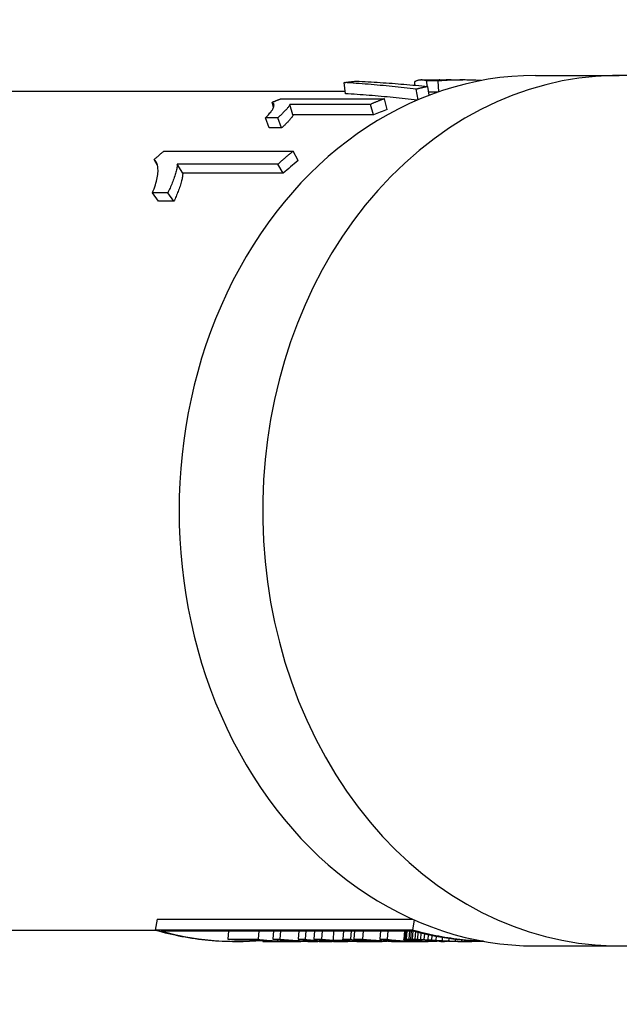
# Model space of a CAD drawing. Header units: millimetres. Extents: x 190 to 487, y 11 to 392.
# Tile 6 of 12: x 242 to 269, y 337 to 381. Entities that reach past the tile are written whole.
import ezdxf

# ---------------------------------------------------------------- set-up
doc = ezdxf.new("R2010")
doc.units = ezdxf.units.MM
doc.layers.add('Detail', color=2, linetype='Continuous')

msp = doc.modelspace()

# ---------------------------------------------------------------- linework, layer by layer
at = {"layer": 'Detail'}
for p, q in [((260.223, 377.952), (261.005, 377.952)), ((260.973, 377.906), (260.456, 377.906)), ((260.47, 377.665), (260.456, 377.906)), ((261.001, 377.426), (260.973, 377.906)), ((261.547, 377.952), (262.064, 377.952)), ((265.307, 378.152), (269.036, 378.152)), ((241.791, 377.452), (256.818, 377.452)), ((256.828, 377.34), (256.783, 377.837)), ((259.92, 377.718), (259.932, 377.88)), ((260.068, 377.067), (259.987, 377.537)), ((260.567, 377.268), (260.51, 377.66)), ((253.968, 377.117), (258.574, 377.117)), ((258.694, 376.638), (258.574, 377.117)), ((260.946, 377.407), (260.547, 377.407)), ((253.626, 376.726), (253.563, 376.958)), ((257.946, 376.865), (254.357, 376.865)), ((254.493, 376.393), (254.357, 376.865)), ((258.082, 376.393), (257.946, 376.865)), ((253.812, 376.268), (253.267, 376.268)), ((253.434, 375.812), (253.267, 376.268)), ((253.98, 375.812), (253.812, 376.268)), ((258.082, 376.393), (254.493, 376.393)), ((253.98, 375.812), (253.434, 375.812)), ((248.456, 374.134), (248.298, 374.406)), ((248.737, 374.773), (254.495, 374.773)), ((254.72, 374.355), (254.495, 374.773)), ((253.817, 374.194), (249.331, 374.194)), ((249.575, 373.792), (249.331, 374.194)), ((254.06, 373.792), (253.817, 374.194)), ((254.06, 373.792), (249.575, 373.792)), ((248.908, 372.917), (248.226, 372.917)), ((248.503, 372.548), (248.226, 372.917)), ((249.185, 372.548), (248.908, 372.917)), ((249.185, 372.548), (248.503, 372.548)), ((248.439, 340.547), (248.345, 340.061)), ((248.439, 340.547), (259.815, 340.547)), ((259.903, 340.508), (259.817, 340.061)), ((241.791, 340.052), (248.376, 340.052)), ((259.817, 340.061), (248.345, 340.061)), ((248.597, 340.019), (259.87, 340.019)), ((251.622, 340.019), (251.591, 339.649)), ((252.97, 340.019), (252.939, 339.649)), ((253.628, 340.019), (253.598, 339.647)), ((253.931, 340.019), (253.901, 339.647)), ((254.761, 340.019), (254.731, 339.647)), ((255.064, 340.019), (255.033, 339.647)), ((255.447, 340.019), (255.417, 339.647)), ((255.79, 340.019), (255.76, 339.647)), ((256.303, 340.019), (256.278, 339.602)), ((256.739, 340.019), (256.709, 339.647)), ((257.083, 340.019), (257.052, 339.647)), ((257.242, 340.019), (257.212, 339.647)), ((257.625, 340.019), (257.595, 339.647)), ((258.391, 340.019), (258.36, 339.647)), ((258.718, 340.019), (258.688, 339.647)), ((259.462, 340.019), (259.433, 339.628)), ((259.468, 340.019), (259.439, 339.635)), ((259.486, 340.019), (259.456, 339.64)), ((259.515, 340.019), (259.485, 339.645)), ((259.564, 340.019), (259.533, 339.647)), ((259.692, 340.019), (259.661, 339.65)), ((259.76, 340.019), (259.73, 339.652)), ((259.841, 340.019), (259.81, 339.652)), ((259.957, 339.996), (259.928, 339.649)), ((260.065, 339.967), (260.039, 339.646)), ((260.197, 339.934), (260.174, 339.64)), ((260.351, 339.897), (260.331, 339.632)), ((260.518, 339.859), (260.501, 339.624)), ((260.68, 339.824), (260.666, 339.614)), ((260.877, 339.785), (260.866, 339.602)), ((261.151, 339.735), (261.144, 339.586)), ((251.591, 339.649), (252.939, 339.649)), ((251.942, 339.552), (252.046, 339.552)), ((253.028, 339.605), (251.999, 339.605)), ((253.144, 339.595), (253.144, 339.556)), ((253.144, 339.556), (253.869, 339.556)), ((253.474, 339.552), (254.519, 339.552)), ((253.598, 339.647), (253.901, 339.647)), ((254.731, 339.647), (255.033, 339.647)), ((255.165, 339.552), (255.476, 339.552)), ((255.417, 339.647), (255.76, 339.647)), ((255.768, 339.552), (256.156, 339.552)), ((256.278, 339.602), (257.045, 339.602)), ((256.298, 339.552), (256.601, 339.552)), ((256.709, 339.647), (257.052, 339.647)), ((256.775, 339.572), (257.357, 339.572)), ((257.212, 339.647), (257.595, 339.647)), ((257.338, 339.552), (257.659, 339.552)), ((257.929, 339.552), (258.257, 339.552)), ((258.36, 339.647), (258.688, 339.647)), ((258.722, 339.562), (258.722, 339.557)), ((258.724, 339.557), (258.724, 339.555)), ((258.726, 339.562), (258.726, 339.558)), ((258.747, 339.561), (258.747, 339.56)), ((258.747, 339.56), (258.779, 339.56)), ((258.888, 339.552), (259.214, 339.552)), ((259.064, 339.581), (259.064, 339.563)), ((259.064, 339.563), (259.399, 339.563)), ((259.2, 339.552), (259.201, 339.552)), ((259.2, 339.552), (259.2, 339.552)), ((259.214, 339.552), (259.2, 339.552)), ((259.201, 339.552), (259.21, 339.552)), ((259.21, 339.552), (259.218, 339.552)), ((259.218, 339.552), (259.254, 339.552)), ((259.219, 339.552), (259.219, 339.552)), ((259.227, 339.552), (259.219, 339.552)), ((259.227, 339.552), (259.227, 339.552)), ((259.254, 339.552), (259.796, 339.552)), ((259.261, 339.552), (259.261, 339.552)), ((259.485, 339.645), (259.533, 339.647)), ((259.533, 339.647), (259.601, 339.649)), ((259.601, 339.649), (259.661, 339.65)), ((259.661, 339.65), (259.73, 339.652)), ((259.73, 339.652), (259.81, 339.652)), ((259.81, 339.652), (259.928, 339.649)), ((259.928, 339.649), (260.039, 339.646)), ((259.928, 339.552), (260.26, 339.552)), ((260.012, 339.6), (259.995, 339.598)), ((260.002, 339.599), (260.002, 339.594)), ((260.049, 339.605), (260.025, 339.603)), ((260.032, 339.604), (260.032, 339.587)), ((260.093, 339.606), (260.049, 339.605)), ((260.078, 339.606), (260.077, 339.58)), ((260.157, 339.606), (260.093, 339.606)), ((260.128, 339.606), (260.127, 339.575)), ((260.233, 339.605), (260.157, 339.606)), ((260.221, 339.605), (260.22, 339.567)), ((260.308, 339.604), (260.233, 339.605)), ((260.379, 339.602), (260.308, 339.604)), ((261.008, 339.575), (261.009, 339.559)), ((261.163, 339.568), (261.164, 339.555)), ((261.3, 339.562), (261.3, 339.557)), ((261.438, 339.69), (261.434, 339.571)), ((261.721, 339.651), (261.719, 339.56)), ((261.843, 339.552), (261.84, 339.552)), ((261.843, 339.552), (262.176, 339.552)), ((262.008, 339.619), (262.008, 339.553)), ((262.284, 339.593), (262.284, 339.552)), ((262.4, 339.585), (262.401, 339.554)), ((262.509, 339.577), (262.509, 339.558)), ((262.61, 339.571), (262.61, 339.563)), ((265.307, 339.352), (269.036, 339.352))]:
    msp.add_line(p, q, dxfattribs=at)
at = {"layer": 'Detail', "flags": 128}
for points in [[(256.783, 377.837), (256.805, 377.84), (256.827, 377.843), (256.849, 377.846), (256.871, 377.849), (256.893, 377.852), (256.916, 377.854), (256.938, 377.857), (256.96, 377.86), (256.982, 377.862), (257.004, 377.865), (257.026, 377.868), (257.048, 377.87), (257.07, 377.873), (257.093, 377.875), (257.115, 377.877), (257.137, 377.88), (257.159, 377.882), (257.181, 377.884), (257.203, 377.887), (257.225, 377.889), (257.248, 377.891), (257.27, 377.893), (257.292, 377.895), (257.314, 377.897)], [(257.314, 377.897), (257.447, 377.891), (257.58, 377.885), (257.713, 377.878), (257.846, 377.871), (257.978, 377.863), (258.111, 377.856), (258.244, 377.848), (258.377, 377.839), (258.51, 377.831), (258.644, 377.821), (258.777, 377.812), (258.91, 377.802), (259.043, 377.792), (259.176, 377.782), (259.309, 377.771), (259.443, 377.76), (259.576, 377.749), (259.709, 377.737), (259.843, 377.725), (259.976, 377.713), (260.11, 377.7), (260.243, 377.687), (260.377, 377.674), (260.51, 377.66)], [(260.456, 377.906), (260.434, 377.914), (260.412, 377.921), (260.39, 377.928), (260.368, 377.934), (260.346, 377.939), (260.325, 377.943), (260.303, 377.946), (260.281, 377.949), (260.259, 377.951), (260.238, 377.952), (260.216, 377.952), (260.194, 377.951), (260.173, 377.95), (260.151, 377.947), (260.129, 377.944), (260.107, 377.94), (260.085, 377.936), (260.064, 377.93), (260.042, 377.924), (260.02, 377.917), (259.998, 377.909), (259.976, 377.9), (259.954, 377.89), (259.932, 377.88)], [(262.887, 377.925), (262.808, 377.93), (262.728, 377.935), (262.648, 377.939), (262.568, 377.942), (262.489, 377.945), (262.409, 377.947), (262.329, 377.949), (262.249, 377.95), (262.17, 377.951), (262.09, 377.952), (262.01, 377.952), (261.93, 377.951), (261.85, 377.95), (261.771, 377.948), (261.691, 377.946), (261.611, 377.944), (261.531, 377.941), (261.452, 377.937), (261.372, 377.933), (261.292, 377.929), (261.212, 377.924), (261.133, 377.918), (261.053, 377.912), (260.973, 377.906)], [(261.106, 377.944), (261.102, 377.945), (261.098, 377.945), (261.094, 377.946), (261.089, 377.947), (261.085, 377.947), (261.081, 377.948), (261.077, 377.948), (261.072, 377.948), (261.068, 377.949), (261.064, 377.949), (261.06, 377.95), (261.056, 377.95), (261.051, 377.95), (261.047, 377.95), (261.043, 377.951), (261.039, 377.951), (261.034, 377.951), (261.03, 377.951), (261.026, 377.951), (261.022, 377.952), (261.017, 377.952), (261.013, 377.952), (261.009, 377.952), (261.005, 377.952)], [(259.987, 377.537), (259.853, 377.553), (259.719, 377.569), (259.585, 377.584), (259.451, 377.6), (259.317, 377.615), (259.183, 377.629), (259.05, 377.644), (258.916, 377.658), (258.782, 377.671), (258.649, 377.685), (258.515, 377.698), (258.382, 377.71), (258.248, 377.723), (258.115, 377.735), (257.982, 377.746), (257.848, 377.758), (257.715, 377.769), (257.582, 377.78), (257.449, 377.79), (257.315, 377.8), (257.182, 377.81), (257.049, 377.819), (256.916, 377.829), (256.783, 377.837)], [(260.51, 377.66), (260.488, 377.656), (260.467, 377.651), (260.445, 377.646), (260.423, 377.641), (260.401, 377.636), (260.379, 377.632), (260.357, 377.627), (260.335, 377.622), (260.314, 377.617), (260.292, 377.612), (260.27, 377.606), (260.248, 377.601), (260.226, 377.596), (260.204, 377.591), (260.183, 377.586), (260.161, 377.58), (260.139, 377.575), (260.117, 377.57), (260.095, 377.564), (260.074, 377.559), (260.052, 377.553), (260.03, 377.548), (260.008, 377.542), (259.987, 377.537)], [(253.563, 376.958), (253.58, 376.965), (253.596, 376.972), (253.613, 376.979), (253.63, 376.986), (253.647, 376.992), (253.664, 376.999), (253.681, 377.006), (253.698, 377.013), (253.714, 377.019), (253.731, 377.026), (253.748, 377.032), (253.765, 377.039), (253.782, 377.046), (253.799, 377.052), (253.816, 377.059), (253.833, 377.065), (253.85, 377.072), (253.866, 377.078), (253.883, 377.085), (253.9, 377.091), (253.917, 377.098), (253.934, 377.104), (253.951, 377.11), (253.968, 377.117)], [(260.033, 377.052), (259.899, 377.068), (259.765, 377.083), (259.631, 377.098), (259.497, 377.112), (259.363, 377.127), (259.229, 377.141), (259.095, 377.154), (258.962, 377.168), (258.828, 377.181), (258.694, 377.194), (258.561, 377.206), (258.427, 377.218), (258.294, 377.23), (258.16, 377.242), (258.027, 377.253), (257.894, 377.264), (257.76, 377.275), (257.627, 377.285), (257.494, 377.295), (257.36, 377.305), (257.227, 377.314), (257.094, 377.323), (256.961, 377.332), (256.828, 377.34)], [(258.574, 377.117), (258.548, 377.107), (258.522, 377.097), (258.495, 377.087), (258.469, 377.077), (258.443, 377.067), (258.416, 377.057), (258.39, 377.046), (258.364, 377.036), (258.338, 377.026), (258.311, 377.016), (258.285, 377.005), (258.259, 376.995), (258.233, 376.984), (258.207, 376.974), (258.18, 376.963), (258.154, 376.952), (258.128, 376.942), (258.102, 376.931), (258.076, 376.92), (258.05, 376.909), (258.024, 376.898), (257.998, 376.887), (257.972, 376.876), (257.946, 376.865)], [(253.267, 376.268), (253.313, 376.314), (253.356, 376.357), (253.396, 376.4), (253.433, 376.44), (253.468, 376.48), (253.499, 376.518), (253.527, 376.554), (253.552, 376.59), (253.575, 376.624), (253.594, 376.656), (253.61, 376.688), (253.623, 376.718), (253.634, 376.747), (253.641, 376.774), (253.646, 376.799), (253.648, 376.823), (253.647, 376.845), (253.644, 376.866), (253.637, 376.885), (253.628, 376.902), (253.616, 376.918), (253.601, 376.933), (253.583, 376.946), (253.563, 376.958)], [(254.357, 376.865), (254.351, 376.848), (254.343, 376.831), (254.334, 376.813), (254.322, 376.793), (254.308, 376.773), (254.293, 376.751), (254.275, 376.729), (254.256, 376.705), (254.235, 376.68), (254.212, 376.654), (254.187, 376.627), (254.16, 376.598), (254.133, 376.569), (254.105, 376.541), (254.076, 376.512), (254.048, 376.484), (254.019, 376.456), (253.991, 376.428), (253.961, 376.401), (253.932, 376.374), (253.903, 376.347), (253.873, 376.32), (253.843, 376.294), (253.812, 376.268)], [(254.493, 376.393), (254.488, 376.377), (254.481, 376.36), (254.473, 376.342), (254.462, 376.323), (254.45, 376.303), (254.435, 376.282), (254.419, 376.26), (254.401, 376.237), (254.381, 376.213), (254.36, 376.188), (254.336, 376.161), (254.311, 376.134), (254.285, 376.105), (254.259, 376.077), (254.232, 376.05), (254.205, 376.022), (254.178, 375.995), (254.15, 375.968), (254.123, 375.941), (254.095, 375.915), (254.066, 375.888), (254.038, 375.863), (254.009, 375.837), (253.98, 375.812)], [(248.226, 372.917), (248.264, 373.011), (248.299, 373.102), (248.331, 373.19), (248.359, 373.275), (248.385, 373.358), (248.408, 373.439), (248.427, 373.517), (248.444, 373.592), (248.457, 373.665), (248.467, 373.736), (248.474, 373.804), (248.477, 373.87), (248.477, 373.933), (248.475, 373.992), (248.47, 374.048), (248.463, 374.101), (248.452, 374.15), (248.439, 374.196), (248.423, 374.239), (248.404, 374.278), (248.382, 374.315), (248.357, 374.348), (248.329, 374.378), (248.298, 374.406)], [(248.298, 374.406), (248.316, 374.421), (248.334, 374.437), (248.352, 374.452), (248.37, 374.468), (248.389, 374.484), (248.407, 374.499), (248.425, 374.515), (248.443, 374.53), (248.461, 374.545), (248.48, 374.561), (248.498, 374.576), (248.516, 374.591), (248.535, 374.607), (248.553, 374.622), (248.571, 374.637), (248.59, 374.652), (248.608, 374.667), (248.626, 374.683), (248.645, 374.698), (248.663, 374.713), (248.682, 374.728), (248.7, 374.743), (248.718, 374.758), (248.737, 374.773)], [(254.495, 374.773), (254.466, 374.749), (254.437, 374.726), (254.409, 374.703), (254.38, 374.679), (254.351, 374.656), (254.323, 374.632), (254.294, 374.608), (254.266, 374.585), (254.238, 374.561), (254.209, 374.537), (254.181, 374.513), (254.153, 374.489), (254.124, 374.465), (254.096, 374.441), (254.068, 374.416), (254.04, 374.392), (254.012, 374.368), (253.984, 374.343), (253.956, 374.318), (253.928, 374.294), (253.9, 374.269), (253.872, 374.244), (253.845, 374.219), (253.817, 374.194)], [(249.331, 374.194), (249.331, 374.158), (249.329, 374.119), (249.324, 374.078), (249.318, 374.035), (249.31, 373.99), (249.299, 373.943), (249.287, 373.893), (249.273, 373.841), (249.258, 373.787), (249.24, 373.731), (249.221, 373.672), (249.2, 373.611), (249.178, 373.549), (249.155, 373.487), (249.132, 373.427), (249.109, 373.367), (249.085, 373.308), (249.061, 373.249), (249.037, 373.192), (249.012, 373.135), (248.987, 373.079), (248.961, 373.024), (248.935, 372.97), (248.908, 372.917)], [(249.575, 373.792), (249.575, 373.757), (249.574, 373.719), (249.571, 373.679), (249.566, 373.637), (249.559, 373.593), (249.55, 373.547), (249.539, 373.499), (249.527, 373.448), (249.512, 373.396), (249.496, 373.341), (249.479, 373.283), (249.459, 373.224), (249.439, 373.163), (249.418, 373.104), (249.396, 373.045), (249.375, 372.986), (249.352, 372.929), (249.33, 372.872), (249.307, 372.816), (249.283, 372.761), (249.259, 372.706), (249.235, 372.653), (249.21, 372.6), (249.185, 372.548)], [(248.345, 340.061), (248.492, 340.019), (248.64, 339.98), (248.788, 339.942), (248.936, 339.906), (249.085, 339.872), (249.234, 339.839), (249.383, 339.808), (249.532, 339.779), (249.682, 339.752), (249.831, 339.726), (249.981, 339.702), (250.132, 339.68), (250.282, 339.66), (250.432, 339.642), (250.583, 339.625), (250.734, 339.61), (250.884, 339.597), (251.035, 339.585), (251.186, 339.576), (251.337, 339.568), (251.488, 339.561), (251.64, 339.557), (251.791, 339.554), (251.942, 339.553)], [(262.993, 339.56), (262.859, 339.565), (262.726, 339.572), (262.592, 339.58), (262.459, 339.589), (262.325, 339.599), (262.192, 339.611), (262.059, 339.625), (261.926, 339.639), (261.793, 339.655), (261.66, 339.673), (261.527, 339.691), (261.395, 339.712), (261.262, 339.733), (261.13, 339.756), (260.998, 339.78), (260.866, 339.806), (260.734, 339.833), (260.602, 339.861), (260.471, 339.891), (260.34, 339.922), (260.209, 339.955), (260.078, 339.989), (259.948, 340.024), (259.817, 340.061)], [(251.999, 339.605), (251.982, 339.607), (251.965, 339.608), (251.948, 339.61), (251.931, 339.612), (251.914, 339.613), (251.897, 339.615), (251.88, 339.617), (251.863, 339.618), (251.846, 339.62), (251.829, 339.622), (251.812, 339.624), (251.795, 339.625), (251.778, 339.627), (251.761, 339.629), (251.744, 339.631), (251.727, 339.633), (251.71, 339.635), (251.693, 339.637), (251.676, 339.639), (251.659, 339.641), (251.642, 339.643), (251.625, 339.645), (251.608, 339.647), (251.591, 339.649)], [(252.939, 339.649), (253.018, 339.639), (253.097, 339.63), (253.176, 339.622), (253.256, 339.614), (253.335, 339.606), (253.414, 339.599), (253.493, 339.593), (253.572, 339.587), (253.652, 339.581), (253.731, 339.576), (253.81, 339.571), (253.89, 339.567), (253.969, 339.564), (254.048, 339.56), (254.128, 339.558), (254.207, 339.556), (254.286, 339.554), (254.366, 339.553), (254.445, 339.552), (254.524, 339.552), (254.604, 339.552), (254.683, 339.553), (254.763, 339.554), (254.842, 339.556)], [(253.869, 339.556), (253.834, 339.557), (253.799, 339.558), (253.764, 339.559), (253.729, 339.56), (253.694, 339.562), (253.659, 339.563), (253.624, 339.565), (253.589, 339.566), (253.554, 339.568), (253.519, 339.57), (253.484, 339.572), (253.449, 339.574), (253.414, 339.576), (253.379, 339.578), (253.344, 339.58), (253.309, 339.583), (253.274, 339.585), (253.238, 339.588), (253.203, 339.59), (253.168, 339.593), (253.133, 339.596), (253.098, 339.599), (253.063, 339.602), (253.028, 339.605)], [(253.474, 339.552), (253.46, 339.552), (253.446, 339.552), (253.433, 339.552), (253.419, 339.552), (253.405, 339.552), (253.391, 339.552), (253.378, 339.552), (253.364, 339.552), (253.35, 339.552), (253.336, 339.553), (253.322, 339.553), (253.309, 339.553), (253.295, 339.553), (253.281, 339.553), (253.267, 339.553), (253.254, 339.554), (253.24, 339.554), (253.226, 339.554), (253.212, 339.554), (253.199, 339.555), (253.185, 339.555), (253.171, 339.555), (253.157, 339.556), (253.144, 339.556)], [(255.165, 339.552), (255.1, 339.552), (255.034, 339.552), (254.969, 339.553), (254.904, 339.554), (254.838, 339.556), (254.773, 339.558), (254.707, 339.56), (254.642, 339.562), (254.577, 339.565), (254.511, 339.568), (254.446, 339.572), (254.38, 339.576), (254.315, 339.58), (254.25, 339.584), (254.185, 339.589), (254.119, 339.594), (254.054, 339.6), (253.989, 339.606), (253.923, 339.612), (253.858, 339.618), (253.793, 339.625), (253.728, 339.632), (253.663, 339.64), (253.598, 339.647)], [(253.901, 339.647), (253.998, 339.639), (254.095, 339.632), (254.192, 339.624), (254.29, 339.617), (254.387, 339.611), (254.485, 339.604), (254.582, 339.598), (254.679, 339.593), (254.777, 339.588), (254.874, 339.583), (254.972, 339.578), (255.069, 339.574), (255.167, 339.57), (255.264, 339.567), (255.362, 339.564), (255.459, 339.561), (255.557, 339.559), (255.654, 339.556), (255.752, 339.555), (255.849, 339.554), (255.947, 339.553), (256.045, 339.552), (256.142, 339.552), (256.24, 339.552)], [(256.298, 339.552), (256.233, 339.552), (256.167, 339.552), (256.102, 339.553), (256.036, 339.554), (255.971, 339.556), (255.906, 339.558), (255.84, 339.56), (255.775, 339.562), (255.709, 339.565), (255.644, 339.568), (255.579, 339.572), (255.513, 339.576), (255.448, 339.58), (255.383, 339.584), (255.317, 339.589), (255.252, 339.594), (255.187, 339.6), (255.122, 339.606), (255.056, 339.612), (254.991, 339.618), (254.926, 339.625), (254.861, 339.632), (254.796, 339.64), (254.731, 339.647)], [(254.83, 339.568), (254.862, 339.566), (254.894, 339.565), (254.926, 339.564), (254.958, 339.562), (254.99, 339.561), (255.022, 339.56), (255.053, 339.559), (255.085, 339.558), (255.117, 339.557), (255.149, 339.556), (255.181, 339.555), (255.213, 339.554), (255.245, 339.554), (255.277, 339.553), (255.308, 339.553), (255.34, 339.553), (255.372, 339.552), (255.404, 339.552), (255.436, 339.552), (255.468, 339.552), (255.5, 339.552), (255.532, 339.552), (255.564, 339.552), (255.595, 339.552)], [(255.768, 339.552), (255.729, 339.552), (255.69, 339.552), (255.651, 339.552), (255.612, 339.552), (255.573, 339.552), (255.534, 339.553), (255.495, 339.553), (255.456, 339.554), (255.416, 339.554), (255.377, 339.555), (255.338, 339.555), (255.299, 339.556), (255.26, 339.557), (255.221, 339.557), (255.182, 339.558), (255.143, 339.559), (255.104, 339.56), (255.065, 339.561), (255.026, 339.562), (254.987, 339.563), (254.948, 339.564), (254.909, 339.565), (254.869, 339.567), (254.83, 339.568)], [(255.033, 339.647), (255.112, 339.638), (255.191, 339.629), (255.27, 339.621), (255.349, 339.613), (255.428, 339.605), (255.507, 339.598), (255.586, 339.592), (255.665, 339.586), (255.744, 339.58), (255.823, 339.575), (255.903, 339.571), (255.982, 339.567), (256.061, 339.563), (256.14, 339.56), (256.219, 339.557), (256.299, 339.555), (256.378, 339.554), (256.457, 339.553), (256.536, 339.552), (256.615, 339.552), (256.695, 339.552), (256.774, 339.553), (256.853, 339.554), (256.932, 339.556)], [(257.338, 339.552), (257.258, 339.552), (257.178, 339.552), (257.098, 339.553), (257.017, 339.554), (256.937, 339.556), (256.857, 339.558), (256.777, 339.56), (256.697, 339.562), (256.617, 339.565), (256.537, 339.568), (256.456, 339.572), (256.376, 339.576), (256.296, 339.58), (256.216, 339.584), (256.136, 339.589), (256.056, 339.594), (255.976, 339.6), (255.896, 339.606), (255.816, 339.612), (255.736, 339.618), (255.656, 339.625), (255.576, 339.632), (255.496, 339.64), (255.417, 339.647)], [(255.76, 339.647), (255.781, 339.645), (255.803, 339.643), (255.825, 339.641), (255.846, 339.639), (255.868, 339.637), (255.889, 339.635), (255.911, 339.633), (255.933, 339.631), (255.954, 339.629), (255.976, 339.627), (255.997, 339.625), (256.019, 339.623), (256.041, 339.621), (256.062, 339.619), (256.084, 339.617), (256.105, 339.616), (256.127, 339.614), (256.149, 339.612), (256.17, 339.61), (256.192, 339.609), (256.214, 339.607), (256.235, 339.605), (256.257, 339.604), (256.278, 339.602)], [(257.045, 339.602), (257.031, 339.604), (257.017, 339.605), (257.003, 339.607), (256.989, 339.609), (256.975, 339.61), (256.961, 339.612), (256.947, 339.614), (256.933, 339.616), (256.919, 339.617), (256.905, 339.619), (256.891, 339.621), (256.877, 339.623), (256.863, 339.625), (256.849, 339.627), (256.835, 339.629), (256.821, 339.631), (256.807, 339.633), (256.793, 339.635), (256.779, 339.637), (256.765, 339.639), (256.751, 339.641), (256.737, 339.643), (256.723, 339.645), (256.709, 339.647)], [(257.823, 339.552), (257.779, 339.552), (257.736, 339.552), (257.692, 339.552), (257.648, 339.552), (257.605, 339.552), (257.561, 339.552), (257.517, 339.552), (257.474, 339.553), (257.43, 339.553), (257.386, 339.554), (257.343, 339.554), (257.299, 339.555), (257.255, 339.556), (257.212, 339.557), (257.168, 339.558), (257.124, 339.559), (257.081, 339.561), (257.037, 339.562), (256.993, 339.563), (256.95, 339.565), (256.906, 339.567), (256.862, 339.569), (256.819, 339.57), (256.775, 339.572)], [(257.052, 339.647), (257.119, 339.637), (257.187, 339.627), (257.254, 339.618), (257.322, 339.609), (257.389, 339.601), (257.457, 339.594), (257.524, 339.587), (257.592, 339.581), (257.659, 339.575), (257.727, 339.57), (257.795, 339.566), (257.862, 339.562), (257.93, 339.559), (257.998, 339.556), (258.065, 339.554), (258.133, 339.553), (258.201, 339.552), (258.268, 339.552), (258.336, 339.552), (258.404, 339.553), (258.472, 339.555), (258.539, 339.557), (258.607, 339.56), (258.675, 339.563)], [(258.779, 339.56), (258.714, 339.562), (258.648, 339.564), (258.583, 339.566), (258.518, 339.568), (258.452, 339.571), (258.387, 339.573), (258.321, 339.576), (258.256, 339.579), (258.191, 339.582), (258.125, 339.585), (258.06, 339.589), (257.995, 339.592), (257.929, 339.596), (257.864, 339.6), (257.799, 339.604), (257.733, 339.608), (257.668, 339.612), (257.603, 339.617), (257.538, 339.622), (257.472, 339.626), (257.407, 339.631), (257.342, 339.637), (257.277, 339.642), (257.212, 339.647)], [(257.357, 339.572), (257.381, 339.571), (257.405, 339.569), (257.429, 339.568), (257.453, 339.566), (257.476, 339.565), (257.5, 339.563), (257.524, 339.562), (257.548, 339.561), (257.572, 339.56), (257.595, 339.559), (257.619, 339.558), (257.643, 339.557), (257.667, 339.556), (257.691, 339.555), (257.715, 339.555), (257.738, 339.554), (257.762, 339.554), (257.786, 339.553), (257.81, 339.553), (257.834, 339.552), (257.857, 339.552), (257.881, 339.552), (257.905, 339.552), (257.929, 339.552)], [(257.595, 339.647), (257.656, 339.642), (257.717, 339.637), (257.778, 339.632), (257.839, 339.627), (257.9, 339.623), (257.961, 339.618), (258.023, 339.614), (258.084, 339.61), (258.145, 339.606), (258.206, 339.602), (258.267, 339.598), (258.329, 339.595), (258.39, 339.591), (258.451, 339.588), (258.512, 339.585), (258.574, 339.582), (258.635, 339.579), (258.696, 339.576), (258.757, 339.573), (258.819, 339.571), (258.88, 339.569), (258.941, 339.567), (259.003, 339.565), (259.064, 339.563)], [(259.399, 339.563), (259.355, 339.565), (259.312, 339.567), (259.269, 339.569), (259.225, 339.571), (259.182, 339.573), (259.139, 339.576), (259.095, 339.579), (259.052, 339.582), (259.009, 339.585), (258.966, 339.588), (258.922, 339.591), (258.879, 339.595), (258.836, 339.598), (258.792, 339.602), (258.749, 339.606), (258.706, 339.61), (258.663, 339.614), (258.62, 339.618), (258.576, 339.623), (258.533, 339.627), (258.49, 339.632), (258.447, 339.637), (258.404, 339.642), (258.36, 339.647)], [(258.688, 339.647), (258.784, 339.636), (258.88, 339.625), (258.977, 339.615), (259.073, 339.606), (259.17, 339.598), (259.267, 339.59), (259.363, 339.583), (259.46, 339.576), (259.557, 339.571), (259.653, 339.566), (259.75, 339.562), (259.847, 339.558), (259.944, 339.556), (260.04, 339.554), (260.137, 339.552), (260.234, 339.552), (260.331, 339.552), (260.428, 339.553), (260.525, 339.554), (260.621, 339.557), (260.718, 339.56), (260.815, 339.564), (260.912, 339.568), (261.008, 339.573)], [(258.722, 339.557), (258.722, 339.557), (258.722, 339.557), (258.722, 339.557), (258.722, 339.557), (258.723, 339.558), (258.723, 339.558), (258.723, 339.558), (258.723, 339.558), (258.723, 339.558), (258.723, 339.558), (258.724, 339.558), (258.724, 339.558), (258.724, 339.558), (258.724, 339.558), (258.724, 339.558), (258.725, 339.558), (258.725, 339.558), (258.725, 339.558), (258.725, 339.558), (258.725, 339.558), (258.725, 339.558), (258.726, 339.558), (258.726, 339.558), (258.726, 339.558)], [(258.728, 339.556), (258.728, 339.556), (258.728, 339.556), (258.727, 339.556), (258.727, 339.556), (258.727, 339.556), (258.727, 339.556), (258.726, 339.556), (258.726, 339.556), (258.726, 339.556), (258.725, 339.557), (258.725, 339.557), (258.725, 339.557), (258.725, 339.557), (258.724, 339.557), (258.724, 339.557), (258.724, 339.557), (258.724, 339.557), (258.723, 339.557), (258.723, 339.557), (258.723, 339.557), (258.722, 339.557), (258.722, 339.557), (258.722, 339.557), (258.722, 339.557)], [(258.724, 339.555), (258.724, 339.555), (258.724, 339.555), (258.724, 339.555), (258.725, 339.555), (258.725, 339.555), (258.725, 339.555), (258.725, 339.555), (258.725, 339.555), (258.725, 339.555), (258.726, 339.556), (258.726, 339.556), (258.726, 339.556), (258.726, 339.556), (258.726, 339.556), (258.727, 339.556), (258.727, 339.556), (258.727, 339.556), (258.727, 339.556), (258.727, 339.556), (258.727, 339.556), (258.728, 339.556), (258.728, 339.556), (258.728, 339.556), (258.728, 339.556)], [(258.738, 339.554), (258.738, 339.554), (258.737, 339.554), (258.736, 339.554), (258.736, 339.554), (258.735, 339.554), (258.735, 339.554), (258.734, 339.554), (258.733, 339.554), (258.733, 339.555), (258.732, 339.555), (258.732, 339.555), (258.731, 339.555), (258.73, 339.555), (258.73, 339.555), (258.729, 339.555), (258.729, 339.555), (258.728, 339.555), (258.727, 339.555), (258.727, 339.555), (258.726, 339.555), (258.726, 339.555), (258.725, 339.555), (258.724, 339.555), (258.724, 339.555)], [(258.726, 339.558), (258.727, 339.558), (258.728, 339.558), (258.729, 339.559), (258.73, 339.559), (258.73, 339.559), (258.731, 339.559), (258.732, 339.559), (258.733, 339.559), (258.734, 339.559), (258.735, 339.559), (258.736, 339.559), (258.737, 339.559), (258.737, 339.559), (258.738, 339.559), (258.739, 339.559), (258.74, 339.559), (258.741, 339.559), (258.742, 339.559), (258.743, 339.559), (258.743, 339.559), (258.744, 339.559), (258.745, 339.559), (258.746, 339.56), (258.747, 339.56)], [(258.761, 339.553), (258.76, 339.553), (258.759, 339.553), (258.758, 339.553), (258.758, 339.553), (258.757, 339.554), (258.756, 339.554), (258.755, 339.554), (258.754, 339.554), (258.753, 339.554), (258.752, 339.554), (258.751, 339.554), (258.75, 339.554), (258.749, 339.554), (258.748, 339.554), (258.747, 339.554), (258.746, 339.554), (258.745, 339.554), (258.744, 339.554), (258.743, 339.554), (258.742, 339.554), (258.741, 339.554), (258.74, 339.554), (258.739, 339.554), (258.738, 339.554)], [(258.784, 339.553), (258.783, 339.553), (258.782, 339.553), (258.781, 339.553), (258.78, 339.553), (258.779, 339.553), (258.778, 339.553), (258.777, 339.553), (258.776, 339.553), (258.775, 339.553), (258.774, 339.553), (258.773, 339.553), (258.773, 339.553), (258.772, 339.553), (258.771, 339.553), (258.77, 339.553), (258.769, 339.553), (258.768, 339.553), (258.767, 339.553), (258.766, 339.553), (258.765, 339.553), (258.764, 339.553), (258.763, 339.553), (258.762, 339.553), (258.761, 339.553)], [(258.834, 339.552), (258.832, 339.552), (258.83, 339.552), (258.828, 339.552), (258.826, 339.552), (258.823, 339.552), (258.821, 339.552), (258.819, 339.552), (258.817, 339.552), (258.815, 339.552), (258.813, 339.552), (258.811, 339.552), (258.809, 339.552), (258.807, 339.552), (258.805, 339.552), (258.803, 339.552), (258.8, 339.552), (258.798, 339.552), (258.796, 339.552), (258.794, 339.553), (258.792, 339.553), (258.79, 339.553), (258.788, 339.553), (258.786, 339.553), (258.784, 339.553)], [(258.888, 339.552), (258.886, 339.552), (258.884, 339.552), (258.882, 339.552), (258.879, 339.552), (258.877, 339.552), (258.875, 339.552), (258.872, 339.552), (258.87, 339.552), (258.868, 339.552), (258.866, 339.552), (258.863, 339.552), (258.861, 339.552), (258.859, 339.552), (258.857, 339.552), (258.854, 339.552), (258.852, 339.552), (258.85, 339.552), (258.848, 339.552), (258.845, 339.552), (258.843, 339.552), (258.841, 339.552), (258.838, 339.552), (258.836, 339.552), (258.834, 339.552)], [(259.261, 339.552), (259.259, 339.552), (259.258, 339.552), (259.257, 339.552), (259.255, 339.552), (259.254, 339.552), (259.252, 339.552), (259.251, 339.552), (259.249, 339.552), (259.248, 339.552), (259.247, 339.552), (259.245, 339.552), (259.244, 339.552), (259.242, 339.552), (259.241, 339.552), (259.239, 339.552), (259.238, 339.552), (259.237, 339.552), (259.235, 339.552), (259.234, 339.552), (259.232, 339.552), (259.231, 339.552), (259.229, 339.552), (259.228, 339.552), (259.227, 339.552)], [(259.291, 339.552), (259.289, 339.552), (259.288, 339.552), (259.287, 339.552), (259.286, 339.552), (259.284, 339.552), (259.283, 339.552), (259.282, 339.552), (259.281, 339.552), (259.279, 339.552), (259.278, 339.552), (259.277, 339.552), (259.276, 339.552), (259.275, 339.552), (259.273, 339.552), (259.272, 339.552), (259.271, 339.552), (259.27, 339.552), (259.268, 339.552), (259.267, 339.552), (259.266, 339.552), (259.265, 339.552), (259.263, 339.552), (259.262, 339.552), (259.261, 339.552)], [(259.433, 339.628), (259.433, 339.629), (259.434, 339.629), (259.434, 339.629), (259.434, 339.63), (259.434, 339.63), (259.434, 339.63), (259.435, 339.63), (259.435, 339.631), (259.435, 339.631), (259.435, 339.631), (259.436, 339.631), (259.436, 339.632), (259.436, 339.632), (259.436, 339.632), (259.437, 339.633), (259.437, 339.633), (259.437, 339.633), (259.437, 339.633), (259.437, 339.634), (259.438, 339.634), (259.438, 339.634), (259.438, 339.634), (259.438, 339.635), (259.439, 339.635)], [(259.444, 339.622), (259.443, 339.623), (259.443, 339.623), (259.442, 339.623), (259.442, 339.623), (259.441, 339.624), (259.441, 339.624), (259.441, 339.624), (259.44, 339.624), (259.44, 339.625), (259.439, 339.625), (259.439, 339.625), (259.438, 339.625), (259.438, 339.626), (259.438, 339.626), (259.437, 339.626), (259.437, 339.626), (259.436, 339.627), (259.436, 339.627), (259.435, 339.627), (259.435, 339.627), (259.434, 339.628), (259.434, 339.628), (259.434, 339.628), (259.433, 339.628)], [(259.439, 339.635), (259.439, 339.635), (259.44, 339.635), (259.441, 339.636), (259.442, 339.636), (259.442, 339.636), (259.443, 339.636), (259.444, 339.637), (259.444, 339.637), (259.445, 339.637), (259.446, 339.637), (259.447, 339.637), (259.447, 339.638), (259.448, 339.638), (259.449, 339.638), (259.449, 339.638), (259.45, 339.639), (259.451, 339.639), (259.452, 339.639), (259.452, 339.639), (259.453, 339.639), (259.454, 339.64), (259.454, 339.64), (259.455, 339.64), (259.456, 339.64)], [(259.504, 339.608), (259.501, 339.609), (259.499, 339.609), (259.496, 339.61), (259.494, 339.611), (259.491, 339.611), (259.489, 339.612), (259.486, 339.612), (259.484, 339.613), (259.481, 339.613), (259.479, 339.614), (259.476, 339.615), (259.474, 339.615), (259.471, 339.616), (259.469, 339.616), (259.466, 339.617), (259.464, 339.617), (259.461, 339.618), (259.459, 339.619), (259.456, 339.619), (259.454, 339.62), (259.451, 339.62), (259.449, 339.621), (259.446, 339.622), (259.444, 339.622)], [(259.456, 339.64), (259.457, 339.641), (259.458, 339.641), (259.46, 339.641), (259.461, 339.641), (259.462, 339.641), (259.463, 339.641), (259.464, 339.642), (259.466, 339.642), (259.467, 339.642), (259.468, 339.642), (259.469, 339.642), (259.47, 339.642), (259.472, 339.643), (259.473, 339.643), (259.474, 339.643), (259.475, 339.643), (259.476, 339.643), (259.478, 339.644), (259.479, 339.644), (259.48, 339.644), (259.481, 339.644), (259.482, 339.644), (259.484, 339.644), (259.485, 339.645)], [(259.579, 339.596), (259.576, 339.596), (259.573, 339.597), (259.57, 339.597), (259.567, 339.598), (259.564, 339.598), (259.56, 339.599), (259.557, 339.599), (259.554, 339.6), (259.551, 339.6), (259.548, 339.601), (259.545, 339.601), (259.541, 339.602), (259.538, 339.602), (259.535, 339.603), (259.532, 339.604), (259.529, 339.604), (259.526, 339.605), (259.522, 339.605), (259.519, 339.606), (259.516, 339.606), (259.513, 339.607), (259.51, 339.607), (259.507, 339.608), (259.504, 339.608)], [(259.66, 339.586), (259.657, 339.586), (259.654, 339.587), (259.65, 339.587), (259.647, 339.588), (259.643, 339.588), (259.64, 339.588), (259.637, 339.589), (259.633, 339.589), (259.63, 339.59), (259.627, 339.59), (259.623, 339.59), (259.62, 339.591), (259.616, 339.591), (259.613, 339.592), (259.61, 339.592), (259.606, 339.593), (259.603, 339.593), (259.6, 339.593), (259.596, 339.594), (259.593, 339.594), (259.59, 339.595), (259.586, 339.595), (259.583, 339.596), (259.579, 339.596)], [(259.737, 339.578), (259.734, 339.578), (259.731, 339.579), (259.728, 339.579), (259.724, 339.579), (259.721, 339.58), (259.718, 339.58), (259.715, 339.58), (259.712, 339.581), (259.708, 339.581), (259.705, 339.581), (259.702, 339.582), (259.699, 339.582), (259.696, 339.582), (259.692, 339.583), (259.689, 339.583), (259.686, 339.583), (259.683, 339.584), (259.68, 339.584), (259.676, 339.584), (259.673, 339.585), (259.67, 339.585), (259.667, 339.585), (259.664, 339.586), (259.66, 339.586)], [(260.22, 339.567), (260.199, 339.568), (260.179, 339.568), (260.159, 339.569), (260.139, 339.569), (260.119, 339.569), (260.099, 339.57), (260.079, 339.57), (260.059, 339.571), (260.039, 339.571), (260.019, 339.571), (259.998, 339.572), (259.978, 339.572), (259.958, 339.573), (259.938, 339.573), (259.918, 339.574), (259.898, 339.574), (259.878, 339.575), (259.858, 339.575), (259.838, 339.576), (259.818, 339.576), (259.797, 339.577), (259.777, 339.577), (259.757, 339.577), (259.737, 339.578)], [(259.995, 339.598), (259.996, 339.598), (259.996, 339.598), (259.996, 339.597), (259.996, 339.597), (259.997, 339.597), (259.997, 339.597), (259.997, 339.597), (259.998, 339.597), (259.998, 339.596), (259.998, 339.596), (259.998, 339.596), (259.999, 339.596), (259.999, 339.596), (259.999, 339.596), (259.999, 339.595), (260, 339.595), (260, 339.595), (260, 339.595), (260.001, 339.595), (260.001, 339.595), (260.001, 339.595), (260.001, 339.594), (260.002, 339.594), (260.002, 339.594)], [(260.002, 339.594), (260.002, 339.594), (260.003, 339.594), (260.004, 339.594), (260.004, 339.593), (260.005, 339.593), (260.006, 339.593), (260.006, 339.593), (260.007, 339.593), (260.007, 339.593), (260.008, 339.593), (260.009, 339.592), (260.009, 339.592), (260.01, 339.592), (260.011, 339.592), (260.011, 339.592), (260.012, 339.592), (260.012, 339.591), (260.013, 339.591), (260.014, 339.591), (260.014, 339.591), (260.015, 339.591), (260.015, 339.591), (260.016, 339.591), (260.017, 339.59)], [(260.025, 339.603), (260.024, 339.603), (260.024, 339.603), (260.023, 339.603), (260.022, 339.602), (260.022, 339.602), (260.021, 339.602), (260.021, 339.602), (260.02, 339.602), (260.02, 339.602), (260.019, 339.602), (260.019, 339.602), (260.018, 339.601), (260.018, 339.601), (260.017, 339.601), (260.017, 339.601), (260.016, 339.601), (260.016, 339.601), (260.015, 339.601), (260.014, 339.601), (260.014, 339.6), (260.013, 339.6), (260.013, 339.6), (260.012, 339.6), (260.012, 339.6)], [(260.017, 339.59), (260.017, 339.59), (260.018, 339.59), (260.019, 339.59), (260.019, 339.59), (260.02, 339.59), (260.02, 339.589), (260.021, 339.589), (260.022, 339.589), (260.022, 339.589), (260.023, 339.589), (260.024, 339.589), (260.024, 339.589), (260.025, 339.588), (260.025, 339.588), (260.026, 339.588), (260.027, 339.588), (260.027, 339.588), (260.028, 339.588), (260.028, 339.588), (260.029, 339.587), (260.03, 339.587), (260.03, 339.587), (260.031, 339.587), (260.032, 339.587)], [(260.032, 339.587), (260.033, 339.587), (260.035, 339.586), (260.037, 339.586), (260.039, 339.586), (260.041, 339.585), (260.043, 339.585), (260.045, 339.585), (260.047, 339.585), (260.049, 339.584), (260.051, 339.584), (260.052, 339.584), (260.054, 339.583), (260.056, 339.583), (260.058, 339.583), (260.06, 339.583), (260.062, 339.582), (260.064, 339.582), (260.066, 339.582), (260.068, 339.582), (260.07, 339.581), (260.071, 339.581), (260.073, 339.581), (260.075, 339.581), (260.077, 339.58)], [(260.039, 339.646), (260.045, 339.646), (260.051, 339.646), (260.056, 339.645), (260.062, 339.645), (260.067, 339.645), (260.073, 339.645), (260.079, 339.644), (260.084, 339.644), (260.09, 339.644), (260.095, 339.644), (260.101, 339.643), (260.107, 339.643), (260.112, 339.643), (260.118, 339.643), (260.123, 339.642), (260.129, 339.642), (260.134, 339.642), (260.14, 339.642), (260.146, 339.642), (260.151, 339.641), (260.157, 339.641), (260.162, 339.641), (260.168, 339.641), (260.174, 339.64)], [(260.077, 339.58), (260.079, 339.58), (260.081, 339.58), (260.083, 339.58), (260.085, 339.579), (260.088, 339.579), (260.09, 339.579), (260.092, 339.579), (260.094, 339.578), (260.096, 339.578), (260.098, 339.578), (260.1, 339.578), (260.102, 339.578), (260.104, 339.577), (260.106, 339.577), (260.108, 339.577), (260.11, 339.577), (260.112, 339.577), (260.114, 339.576), (260.117, 339.576), (260.119, 339.576), (260.121, 339.576), (260.123, 339.575), (260.125, 339.575), (260.127, 339.575)], [(260.127, 339.575), (260.129, 339.575), (260.131, 339.575), (260.133, 339.575), (260.135, 339.574), (260.137, 339.574), (260.138, 339.574), (260.14, 339.574), (260.142, 339.574), (260.144, 339.574), (260.146, 339.573), (260.148, 339.573), (260.15, 339.573), (260.152, 339.573), (260.154, 339.573), (260.156, 339.573), (260.158, 339.572), (260.16, 339.572), (260.161, 339.572), (260.163, 339.572), (260.165, 339.572), (260.167, 339.572), (260.169, 339.571), (260.171, 339.571), (260.173, 339.571)], [(260.173, 339.571), (260.175, 339.571), (260.177, 339.571), (260.179, 339.571), (260.181, 339.57), (260.183, 339.57), (260.185, 339.57), (260.187, 339.57), (260.188, 339.57), (260.19, 339.57), (260.192, 339.569), (260.194, 339.569), (260.196, 339.569), (260.198, 339.569), (260.2, 339.569), (260.202, 339.569), (260.204, 339.569), (260.206, 339.568), (260.208, 339.568), (260.21, 339.568), (260.212, 339.568), (260.214, 339.568), (260.216, 339.568), (260.218, 339.568), (260.22, 339.567)], [(260.174, 339.64), (260.18, 339.64), (260.187, 339.64), (260.193, 339.639), (260.2, 339.639), (260.207, 339.639), (260.213, 339.638), (260.22, 339.638), (260.226, 339.638), (260.233, 339.637), (260.239, 339.637), (260.246, 339.637), (260.252, 339.636), (260.259, 339.636), (260.266, 339.636), (260.272, 339.635), (260.279, 339.635), (260.285, 339.635), (260.292, 339.634), (260.298, 339.634), (260.305, 339.634), (260.312, 339.633), (260.318, 339.633), (260.325, 339.633), (260.331, 339.632)], [(260.331, 339.632), (260.338, 339.632), (260.345, 339.632), (260.352, 339.631), (260.36, 339.631), (260.367, 339.631), (260.374, 339.63), (260.381, 339.63), (260.388, 339.629), (260.395, 339.629), (260.402, 339.629), (260.409, 339.628), (260.416, 339.628), (260.423, 339.628), (260.43, 339.627), (260.437, 339.627), (260.444, 339.626), (260.451, 339.626), (260.458, 339.626), (260.465, 339.625), (260.473, 339.625), (260.48, 339.625), (260.487, 339.624), (260.494, 339.624), (260.501, 339.624)], [(260.482, 339.598), (260.478, 339.598), (260.473, 339.598), (260.469, 339.598), (260.465, 339.599), (260.461, 339.599), (260.456, 339.599), (260.452, 339.599), (260.448, 339.599), (260.443, 339.599), (260.439, 339.6), (260.435, 339.6), (260.431, 339.6), (260.426, 339.6), (260.422, 339.6), (260.418, 339.6), (260.414, 339.601), (260.409, 339.601), (260.405, 339.601), (260.401, 339.601), (260.396, 339.601), (260.392, 339.601), (260.388, 339.602), (260.384, 339.602), (260.379, 339.602)], [(260.565, 339.595), (260.561, 339.595), (260.558, 339.595), (260.554, 339.595), (260.551, 339.595), (260.547, 339.596), (260.544, 339.596), (260.541, 339.596), (260.537, 339.596), (260.534, 339.596), (260.53, 339.596), (260.527, 339.596), (260.523, 339.596), (260.52, 339.597), (260.516, 339.597), (260.513, 339.597), (260.51, 339.597), (260.506, 339.597), (260.503, 339.597), (260.499, 339.597), (260.496, 339.597), (260.492, 339.598), (260.489, 339.598), (260.485, 339.598), (260.482, 339.598)], [(260.501, 339.624), (260.508, 339.623), (260.515, 339.623), (260.521, 339.622), (260.528, 339.622), (260.535, 339.621), (260.542, 339.621), (260.549, 339.621), (260.556, 339.62), (260.563, 339.62), (260.57, 339.619), (260.576, 339.619), (260.583, 339.619), (260.59, 339.618), (260.597, 339.618), (260.604, 339.617), (260.611, 339.617), (260.618, 339.617), (260.625, 339.616), (260.632, 339.616), (260.638, 339.615), (260.645, 339.615), (260.652, 339.615), (260.659, 339.614), (260.666, 339.614)], [(260.651, 339.591), (260.648, 339.591), (260.644, 339.592), (260.641, 339.592), (260.637, 339.592), (260.633, 339.592), (260.63, 339.592), (260.626, 339.592), (260.622, 339.592), (260.619, 339.593), (260.615, 339.593), (260.612, 339.593), (260.608, 339.593), (260.604, 339.593), (260.601, 339.593), (260.597, 339.594), (260.594, 339.594), (260.59, 339.594), (260.586, 339.594), (260.583, 339.594), (260.579, 339.594), (260.575, 339.595), (260.572, 339.595), (260.568, 339.595), (260.565, 339.595)], [(260.742, 339.587), (260.738, 339.587), (260.734, 339.587), (260.73, 339.587), (260.727, 339.588), (260.723, 339.588), (260.719, 339.588), (260.715, 339.588), (260.712, 339.588), (260.708, 339.588), (260.704, 339.589), (260.7, 339.589), (260.697, 339.589), (260.693, 339.589), (260.689, 339.589), (260.685, 339.59), (260.682, 339.59), (260.678, 339.59), (260.674, 339.59), (260.67, 339.59), (260.666, 339.59), (260.663, 339.591), (260.659, 339.591), (260.655, 339.591), (260.651, 339.591)], [(260.666, 339.614), (260.674, 339.613), (260.683, 339.613), (260.691, 339.612), (260.699, 339.612), (260.708, 339.611), (260.716, 339.611), (260.724, 339.61), (260.733, 339.61), (260.741, 339.609), (260.749, 339.609), (260.758, 339.608), (260.766, 339.608), (260.774, 339.607), (260.783, 339.607), (260.791, 339.606), (260.799, 339.606), (260.808, 339.605), (260.816, 339.605), (260.824, 339.604), (260.833, 339.604), (260.841, 339.603), (260.849, 339.603), (260.858, 339.602), (260.866, 339.602)], [(260.82, 339.583), (260.817, 339.584), (260.814, 339.584), (260.81, 339.584), (260.807, 339.584), (260.804, 339.584), (260.801, 339.584), (260.797, 339.584), (260.794, 339.585), (260.791, 339.585), (260.788, 339.585), (260.784, 339.585), (260.781, 339.585), (260.778, 339.585), (260.774, 339.585), (260.771, 339.586), (260.768, 339.586), (260.765, 339.586), (260.761, 339.586), (260.758, 339.586), (260.755, 339.586), (260.752, 339.586), (260.748, 339.587), (260.745, 339.587), (260.742, 339.587)], [(261.016, 339.574), (261.008, 339.575), (261, 339.575), (260.992, 339.575), (260.983, 339.576), (260.975, 339.576), (260.967, 339.577), (260.959, 339.577), (260.951, 339.577), (260.943, 339.578), (260.934, 339.578), (260.926, 339.578), (260.918, 339.579), (260.91, 339.579), (260.902, 339.579), (260.894, 339.58), (260.885, 339.58), (260.877, 339.581), (260.869, 339.581), (260.861, 339.581), (260.853, 339.582), (260.845, 339.582), (260.837, 339.583), (260.828, 339.583), (260.82, 339.583)], [(260.866, 339.602), (260.878, 339.601), (260.889, 339.601), (260.901, 339.6), (260.912, 339.599), (260.924, 339.598), (260.935, 339.598), (260.947, 339.597), (260.959, 339.596), (260.97, 339.596), (260.982, 339.595), (260.993, 339.594), (261.005, 339.594), (261.017, 339.593), (261.028, 339.592), (261.04, 339.592), (261.051, 339.591), (261.063, 339.59), (261.075, 339.59), (261.086, 339.589), (261.098, 339.588), (261.109, 339.588), (261.121, 339.587), (261.133, 339.587), (261.144, 339.586)], [(261.009, 339.559), (261.015, 339.558), (261.022, 339.558), (261.028, 339.558), (261.035, 339.558), (261.041, 339.558), (261.047, 339.557), (261.054, 339.557), (261.06, 339.557), (261.067, 339.557), (261.073, 339.557), (261.08, 339.557), (261.086, 339.556), (261.093, 339.556), (261.099, 339.556), (261.106, 339.556), (261.112, 339.556), (261.118, 339.556), (261.125, 339.556), (261.131, 339.555), (261.138, 339.555), (261.144, 339.555), (261.151, 339.555), (261.157, 339.555), (261.164, 339.555)], [(261.243, 339.565), (261.234, 339.565), (261.224, 339.565), (261.215, 339.566), (261.205, 339.566), (261.196, 339.566), (261.186, 339.567), (261.177, 339.567), (261.167, 339.568), (261.158, 339.568), (261.148, 339.568), (261.139, 339.569), (261.13, 339.569), (261.12, 339.57), (261.111, 339.57), (261.101, 339.57), (261.092, 339.571), (261.082, 339.571), (261.073, 339.572), (261.063, 339.572), (261.054, 339.573), (261.044, 339.573), (261.035, 339.573), (261.025, 339.574), (261.016, 339.574)], [(261.144, 339.586), (261.156, 339.585), (261.168, 339.585), (261.18, 339.584), (261.192, 339.583), (261.204, 339.583), (261.216, 339.582), (261.229, 339.581), (261.241, 339.581), (261.253, 339.58), (261.265, 339.579), (261.277, 339.579), (261.289, 339.578), (261.301, 339.577), (261.313, 339.577), (261.325, 339.576), (261.337, 339.576), (261.349, 339.575), (261.361, 339.574), (261.373, 339.574), (261.385, 339.573), (261.397, 339.573), (261.409, 339.572), (261.422, 339.572), (261.434, 339.571)], [(261.164, 339.555), (261.169, 339.555), (261.175, 339.555), (261.181, 339.555), (261.186, 339.555), (261.192, 339.555), (261.198, 339.555), (261.203, 339.555), (261.209, 339.556), (261.215, 339.556), (261.221, 339.556), (261.226, 339.556), (261.232, 339.556), (261.238, 339.556), (261.243, 339.556), (261.249, 339.556), (261.255, 339.556), (261.261, 339.557), (261.266, 339.557), (261.272, 339.557), (261.278, 339.557), (261.283, 339.557), (261.289, 339.557), (261.295, 339.557), (261.3, 339.557)], [(261.466, 339.557), (261.457, 339.558), (261.447, 339.558), (261.438, 339.558), (261.429, 339.558), (261.42, 339.559), (261.41, 339.559), (261.401, 339.559), (261.392, 339.559), (261.382, 339.56), (261.373, 339.56), (261.364, 339.56), (261.355, 339.561), (261.345, 339.561), (261.336, 339.561), (261.327, 339.562), (261.317, 339.562), (261.308, 339.562), (261.299, 339.563), (261.29, 339.563), (261.28, 339.563), (261.271, 339.564), (261.262, 339.564), (261.252, 339.564), (261.243, 339.565)], [(261.3, 339.557), (261.304, 339.558), (261.307, 339.558), (261.311, 339.558), (261.314, 339.558), (261.318, 339.558), (261.321, 339.558), (261.325, 339.558), (261.328, 339.558), (261.332, 339.558), (261.335, 339.558), (261.339, 339.558), (261.342, 339.559), (261.346, 339.559), (261.349, 339.559), (261.353, 339.559), (261.356, 339.559), (261.36, 339.559), (261.363, 339.559), (261.367, 339.559), (261.37, 339.559), (261.374, 339.559), (261.377, 339.559), (261.381, 339.56), (261.384, 339.56)], [(261.434, 339.571), (261.445, 339.571), (261.457, 339.57), (261.469, 339.569), (261.481, 339.569), (261.493, 339.568), (261.505, 339.568), (261.517, 339.567), (261.529, 339.567), (261.541, 339.566), (261.553, 339.566), (261.564, 339.565), (261.576, 339.565), (261.588, 339.564), (261.6, 339.564), (261.612, 339.564), (261.624, 339.563), (261.636, 339.563), (261.648, 339.562), (261.66, 339.562), (261.672, 339.561), (261.683, 339.561), (261.695, 339.561), (261.707, 339.56), (261.719, 339.56)], [(261.661, 339.553), (261.653, 339.553), (261.645, 339.553), (261.636, 339.554), (261.628, 339.554), (261.62, 339.554), (261.612, 339.554), (261.604, 339.554), (261.596, 339.554), (261.588, 339.554), (261.58, 339.555), (261.572, 339.555), (261.563, 339.555), (261.555, 339.555), (261.547, 339.555), (261.539, 339.555), (261.531, 339.556), (261.523, 339.556), (261.515, 339.556), (261.507, 339.556), (261.499, 339.556), (261.49, 339.557), (261.482, 339.557), (261.474, 339.557), (261.466, 339.557)], [(261.84, 339.552), (261.833, 339.552), (261.825, 339.552), (261.818, 339.552), (261.81, 339.552), (261.803, 339.552), (261.795, 339.552), (261.788, 339.552), (261.78, 339.552), (261.773, 339.552), (261.766, 339.552), (261.758, 339.552), (261.751, 339.552), (261.743, 339.552), (261.736, 339.552), (261.728, 339.552), (261.721, 339.552), (261.713, 339.552), (261.706, 339.553), (261.698, 339.553), (261.691, 339.553), (261.683, 339.553), (261.676, 339.553), (261.668, 339.553), (261.661, 339.553)], [(261.719, 339.56), (261.731, 339.56), (261.743, 339.559), (261.755, 339.559), (261.767, 339.558), (261.779, 339.558), (261.791, 339.558), (261.803, 339.557), (261.815, 339.557), (261.827, 339.557), (261.839, 339.556), (261.851, 339.556), (261.863, 339.556), (261.875, 339.555), (261.888, 339.555), (261.9, 339.555), (261.912, 339.555), (261.924, 339.554), (261.936, 339.554), (261.948, 339.554), (261.96, 339.554), (261.972, 339.554), (261.984, 339.553), (261.996, 339.553), (262.008, 339.553)], [(262.008, 339.553), (262.013, 339.553), (262.019, 339.553), (262.024, 339.553), (262.03, 339.553), (262.035, 339.553), (262.041, 339.553), (262.046, 339.553), (262.052, 339.552), (262.057, 339.552), (262.063, 339.552), (262.069, 339.552), (262.074, 339.552), (262.08, 339.552), (262.085, 339.552), (262.091, 339.552), (262.096, 339.552), (262.102, 339.552), (262.107, 339.552), (262.113, 339.552), (262.118, 339.552), (262.124, 339.552), (262.129, 339.552), (262.135, 339.552), (262.14, 339.552)], [(262.14, 339.552), (262.146, 339.552), (262.152, 339.552), (262.158, 339.552), (262.164, 339.552), (262.17, 339.552), (262.176, 339.552), (262.182, 339.552), (262.188, 339.552), (262.194, 339.552), (262.2, 339.552), (262.206, 339.552), (262.212, 339.552), (262.218, 339.552), (262.224, 339.552), (262.23, 339.552), (262.236, 339.552), (262.242, 339.552), (262.248, 339.552), (262.254, 339.552), (262.26, 339.552), (262.266, 339.552), (262.272, 339.552), (262.278, 339.552), (262.284, 339.552)], [(262.284, 339.552), (262.289, 339.552), (262.294, 339.552), (262.299, 339.552), (262.304, 339.553), (262.309, 339.553), (262.313, 339.553), (262.318, 339.553), (262.323, 339.553), (262.328, 339.553), (262.333, 339.553), (262.338, 339.553), (262.343, 339.553), (262.347, 339.553), (262.352, 339.553), (262.357, 339.553), (262.362, 339.553), (262.367, 339.554), (262.372, 339.554), (262.376, 339.554), (262.381, 339.554), (262.386, 339.554), (262.391, 339.554), (262.396, 339.554), (262.401, 339.554)], [(262.401, 339.554), (262.405, 339.554), (262.41, 339.555), (262.414, 339.555), (262.419, 339.555), (262.423, 339.555), (262.428, 339.555), (262.432, 339.555), (262.437, 339.555), (262.441, 339.555), (262.446, 339.556), (262.45, 339.556), (262.455, 339.556), (262.46, 339.556), (262.464, 339.556), (262.469, 339.556), (262.473, 339.556), (262.478, 339.557), (262.482, 339.557), (262.487, 339.557), (262.491, 339.557), (262.496, 339.557), (262.5, 339.557), (262.505, 339.558), (262.509, 339.558)], [(262.509, 339.558), (262.514, 339.558), (262.518, 339.558), (262.522, 339.558), (262.526, 339.559), (262.53, 339.559), (262.534, 339.559), (262.539, 339.559), (262.543, 339.559), (262.547, 339.56), (262.551, 339.56), (262.555, 339.56), (262.56, 339.56), (262.564, 339.56), (262.568, 339.561), (262.572, 339.561), (262.576, 339.561), (262.581, 339.561), (262.585, 339.562), (262.589, 339.562), (262.593, 339.562), (262.597, 339.562), (262.601, 339.562), (262.606, 339.563), (262.61, 339.563)], [(262.61, 339.563), (262.613, 339.563), (262.616, 339.563), (262.619, 339.563), (262.622, 339.564), (262.625, 339.564), (262.628, 339.564), (262.63, 339.564), (262.633, 339.564), (262.636, 339.565), (262.639, 339.565), (262.642, 339.565), (262.645, 339.565), (262.648, 339.565), (262.651, 339.566), (262.654, 339.566), (262.657, 339.566), (262.66, 339.566), (262.663, 339.566), (262.666, 339.567), (262.669, 339.567), (262.672, 339.567), (262.675, 339.567), (262.678, 339.567), (262.681, 339.568)]]:
    msp.add_lwpolyline(points, dxfattribs=at)
at = {"layer": 'Detail'}
for centre, major_axis, start_param, end_param in [((269.036, 358.752), (0, 19.4), 5.351516, 9.933709), ((265.307, 358.752), (0, 19.4), 0, 3.141593), ((261.547, 358.752), (0, 19.2), 0, 0.028007), ((263.163, 358.752), (0, 18.7), 0.296039, 0.338103), ((263.163, 358.752), (0, -18.7), 3.72531, 3.777889), ((252.046, 358.752), (0, -19.2), 6.062102, 6.351723), ((263.319, 358.752), (0, -19.2), 6.062102, 6.26359), ((259.928, 358.752), (0, -19.2), 6.274827, 6.283185)]:
    msp.add_ellipse(centre, major_axis=major_axis, ratio=0.819152, start_param=start_param, end_param=end_param, dxfattribs=at)

doc.saveas('drawing.dxf')
